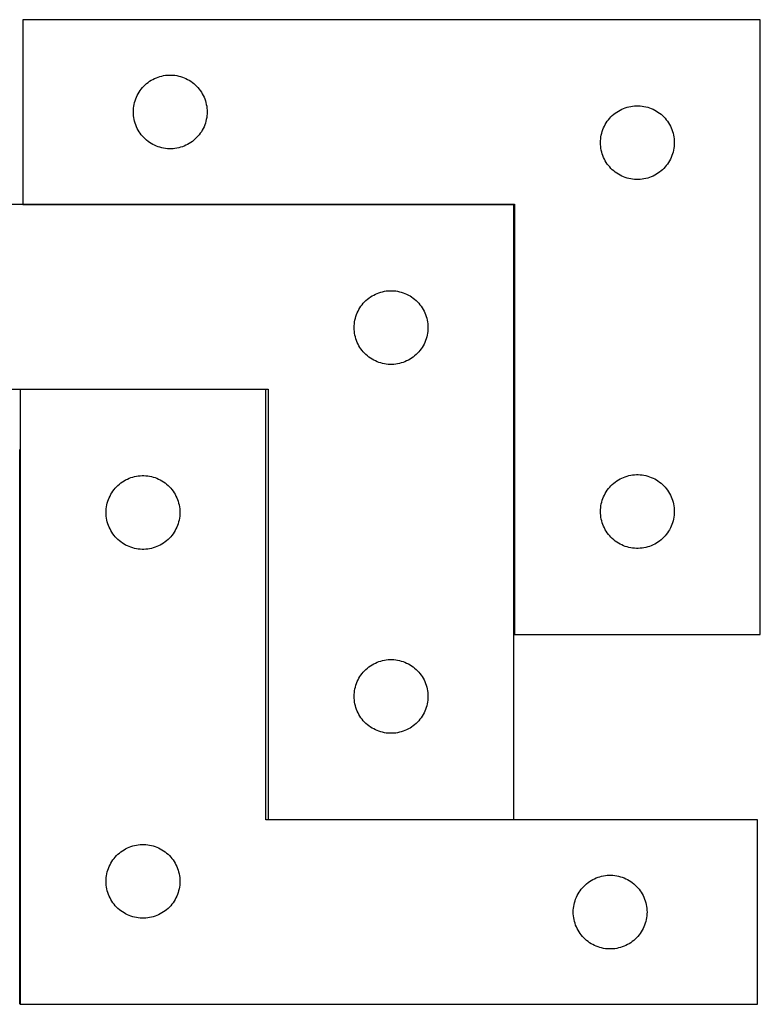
# Model space of a CAD drawing. Header units: millimetres. Extents: x 7 to 1493, y 7 to 482.
# Tile 4 of 4: x 1192 to 1493, y 81 to 481. Entities that reach past the tile are written whole.
import ezdxf

# ---------------------------------------------------------------- set-up
doc = ezdxf.new("R2010")
doc.units = ezdxf.units.MM
doc.layers.add('COMMON', color=5, linetype='CONTINUOUS', true_color=0x0000ff)
doc.layers.add('CUT', color=7, linetype='CONTINUOUS', true_color=0x000000)

msp = doc.modelspace()

# ---------------------------------------------------------------- linework, layer by layer
at = {"layer": 'COMMON'}
for p, q in [((1193.457132, 406.324189), (1393.257131, 406.324189)), ((1393.357131, 406.224189), (1393.357131, 231.42419)), ((1192.377746, 331.124188), (1292.377746, 331.124188)), ((1192.277746, 81.024188), (1192.277746, 306.580874)), ((1293.257131, 156.124188), (1393.257131, 156.124188))]:
    msp.add_line(p, q, dxfattribs=at)
at = {"layer": 'CUT'}
for p, q in [((1493.457132, 481.42419), (1193.457132, 481.42419)), ((1193.457132, 481.42419), (1193.457132, 406.42419)), ((1493.457132, 231.42419), (1493.457132, 481.42419)), ((1245.083476, 456.369345), (1245.73524, 456.783909)), ((1245.73524, 456.783909), (1246.407481, 457.164372)), ((1246.407481, 457.164372), (1247.098416, 457.509724)), ((1247.098416, 457.509724), (1247.806214, 457.819049)), ((1247.806214, 457.819049), (1248.528996, 458.091528)), ((1248.528996, 458.091528), (1249.264848, 458.326438)), ((1249.264848, 458.326438), (1250.011816, 458.523155)), ((1250.011816, 458.523155), (1250.767921, 458.681159)), ((1250.767921, 458.681159), (1251.531157, 458.80003)), ((1251.531157, 458.80003), (1252.2995, 458.879453)), ((1252.2995, 458.879453), (1253.070913, 458.919217)), ((1253.070913, 458.919217), (1253.843351, 458.919217)), ((1253.843351, 458.919217), (1254.614764, 458.879453)), ((1254.614764, 458.879453), (1255.383107, 458.80003)), ((1255.383107, 458.80003), (1256.146343, 458.681159)), ((1256.146343, 458.681159), (1256.902448, 458.523155)), ((1256.902448, 458.523155), (1257.649417, 458.326438)), ((1257.649417, 458.326438), (1258.385268, 458.091528)), ((1258.385268, 458.091528), (1259.10805, 457.819049)), ((1259.10805, 457.819049), (1259.815848, 457.509724)), ((1259.815848, 457.509724), (1260.506783, 457.164372)), ((1260.506783, 457.164372), (1261.179024, 456.783909)), ((1261.179024, 456.783909), (1261.830788, 456.369345)), ((1240.800499, 451.974633), (1241.231707, 452.615506)), ((1241.231707, 452.615506), (1241.695335, 453.233332)), ((1241.695335, 453.233332), (1242.190153, 453.826472)), ((1242.190153, 453.826472), (1242.714849, 454.393352)), ((1242.714849, 454.393352), (1243.268032, 454.93247)), ((1243.268032, 454.93247), (1243.848234, 455.442396)), ((1243.848234, 455.442396), (1244.453918, 455.921778)), ((1244.453918, 455.921778), (1245.083476, 456.369345)), ((1261.830788, 456.369345), (1262.460346, 455.921778)), ((1262.460346, 455.921778), (1263.06603, 455.442396)), ((1263.06603, 455.442396), (1263.646232, 454.93247)), ((1263.646232, 454.93247), (1264.199415, 454.393352)), ((1264.199415, 454.393352), (1264.724111, 453.826472)), ((1264.724111, 453.826472), (1265.218929, 453.233332)), ((1265.218929, 453.233332), (1265.682557, 452.615506)), ((1265.682557, 452.615506), (1266.113765, 451.974633)), ((1238.951716, 447.744257), (1239.167601, 448.485912)), ((1239.167601, 448.485912), (1239.42138, 449.215471)), ((1239.42138, 449.215471), (1239.712378, 449.930998)), ((1239.712378, 449.930998), (1240.039826, 450.630597)), ((1240.039826, 450.630597), (1240.402853, 451.312411)), ((1240.402853, 451.312411), (1240.800499, 451.974633)), ((1266.113765, 451.974633), (1266.511411, 451.312411)), ((1266.511411, 451.312411), (1266.874438, 450.630597)), ((1266.874438, 450.630597), (1267.201886, 449.930998)), ((1267.201886, 449.930998), (1267.492884, 449.215471)), ((1267.492884, 449.215471), (1267.746663, 448.485912)), ((1267.746663, 448.485912), (1267.962548, 447.744257)), ((1238.457132, 443.92419), (1238.477021, 444.696371)), ((1238.477021, 444.696371), (1238.536634, 445.466505)), ((1238.536634, 445.466505), (1238.635814, 446.232548)), ((1238.635814, 446.232548), (1238.774297, 446.992471)), ((1238.774297, 446.992471), (1238.951716, 447.744257)), ((1267.962548, 447.744257), (1268.139967, 446.992471)), ((1268.139967, 446.992471), (1268.27845, 446.232548)), ((1268.27845, 446.232548), (1268.37763, 445.466505)), ((1268.37763, 445.466505), (1268.437243, 444.696371)), ((1268.437243, 444.696371), (1268.457132, 443.92419)), ((1435.73524, 444.283909), (1436.407481, 444.664372)), ((1436.407481, 444.664372), (1437.098416, 445.009724)), ((1437.098416, 445.009724), (1437.806214, 445.319049)), ((1437.806214, 445.319049), (1438.528996, 445.591528)), ((1438.528996, 445.591528), (1439.264848, 445.826438)), ((1439.264848, 445.826438), (1440.011816, 446.023155)), ((1440.011816, 446.023155), (1440.767921, 446.181159)), ((1440.767921, 446.181159), (1441.531157, 446.30003)), ((1441.531157, 446.30003), (1442.2995, 446.379453)), ((1442.2995, 446.379453), (1443.070913, 446.419217)), ((1443.070913, 446.419217), (1443.843351, 446.419217)), ((1443.843351, 446.419217), (1444.614764, 446.379453)), ((1444.614764, 446.379453), (1445.383107, 446.30003)), ((1445.383107, 446.30003), (1446.146343, 446.181159)), ((1446.146343, 446.181159), (1446.902448, 446.023155)), ((1446.902448, 446.023155), (1447.649417, 445.826438)), ((1447.649417, 445.826438), (1448.385268, 445.591528)), ((1448.385268, 445.591528), (1449.10805, 445.319049)), ((1449.10805, 445.319049), (1449.815848, 445.009724)), ((1449.815848, 445.009724), (1450.506783, 444.664372)), ((1450.506783, 444.664372), (1451.179024, 444.283909)), ((1238.477021, 443.152008), (1238.457132, 443.92419)), ((1238.536634, 442.381875), (1238.477021, 443.152008)), ((1238.635814, 441.615831), (1238.536634, 442.381875)), ((1238.774297, 440.855909), (1238.635814, 441.615831)), ((1238.951716, 440.104123), (1238.774297, 440.855909)), ((1268.139967, 440.855909), (1267.962548, 440.104123)), ((1268.27845, 441.615831), (1268.139967, 440.855909)), ((1268.37763, 442.381875), (1268.27845, 441.615831)), ((1268.437243, 443.152008), (1268.37763, 442.381875)), ((1268.457132, 443.92419), (1268.437243, 443.152008)), ((1431.231707, 440.115506), (1431.695335, 440.733332)), ((1431.695335, 440.733332), (1432.190153, 441.326472)), ((1432.190153, 441.326472), (1432.714849, 441.893352)), ((1432.714849, 441.893352), (1433.268032, 442.43247)), ((1433.268032, 442.43247), (1433.848234, 442.942396)), ((1433.848234, 442.942396), (1434.453918, 443.421778)), ((1434.453918, 443.421778), (1435.083476, 443.869345)), ((1435.083476, 443.869345), (1435.73524, 444.283909)), ((1451.179024, 444.283909), (1451.830788, 443.869345)), ((1451.830788, 443.869345), (1452.460346, 443.421778)), ((1452.460346, 443.421778), (1453.06603, 442.942396)), ((1453.06603, 442.942396), (1453.646232, 442.43247)), ((1453.646232, 442.43247), (1454.199415, 441.893352)), ((1454.199415, 441.893352), (1454.724111, 441.326472)), ((1454.724111, 441.326472), (1455.218929, 440.733332)), ((1455.218929, 440.733332), (1455.682557, 440.115506)), ((1239.167601, 439.362467), (1238.951716, 440.104123)), ((1239.42138, 438.632908), (1239.167601, 439.362467)), ((1239.712378, 437.917381), (1239.42138, 438.632908)), ((1240.039826, 437.217783), (1239.712378, 437.917381)), ((1240.402853, 436.535969), (1240.039826, 437.217783)), ((1240.800499, 435.873747), (1240.402853, 436.535969)), ((1266.511411, 436.535969), (1266.113765, 435.873747)), ((1266.874438, 437.217783), (1266.511411, 436.535969)), ((1267.201886, 437.917381), (1266.874438, 437.217783)), ((1267.492884, 438.632908), (1267.201886, 437.917381)), ((1267.746663, 439.362467), (1267.492884, 438.632908)), ((1267.962548, 440.104123), (1267.746663, 439.362467)), ((1429.167601, 435.985912), (1429.42138, 436.715471)), ((1429.42138, 436.715471), (1429.712378, 437.430998)), ((1429.712378, 437.430998), (1430.039826, 438.130597)), ((1430.039826, 438.130597), (1430.402853, 438.812411)), ((1430.402853, 438.812411), (1430.800499, 439.474633)), ((1430.800499, 439.474633), (1431.231707, 440.115506)), ((1455.682557, 440.115506), (1456.113765, 439.474633)), ((1456.113765, 439.474633), (1456.511411, 438.812411)), ((1456.511411, 438.812411), (1456.874438, 438.130597)), ((1456.874438, 438.130597), (1457.201886, 437.430998)), ((1457.201886, 437.430998), (1457.492884, 436.715471)), ((1457.492884, 436.715471), (1457.746663, 435.985912)), ((1241.231707, 435.232873), (1240.800499, 435.873747)), ((1241.695335, 434.615048), (1241.231707, 435.232873)), ((1242.190153, 434.021908), (1241.695335, 434.615048)), ((1242.714849, 433.455027), (1242.190153, 434.021908)), ((1243.268032, 432.915909), (1242.714849, 433.455027)), ((1243.848234, 432.405983), (1243.268032, 432.915909)), ((1263.646232, 432.915909), (1263.06603, 432.405983)), ((1264.199415, 433.455027), (1263.646232, 432.915909)), ((1264.724111, 434.021908), (1264.199415, 433.455027)), ((1265.218929, 434.615048), (1264.724111, 434.021908)), ((1265.682557, 435.232873), (1265.218929, 434.615048)), ((1266.113765, 435.873747), (1265.682557, 435.232873)), ((1428.477021, 432.196371), (1428.536634, 432.966505)), ((1428.536634, 432.966505), (1428.635814, 433.732548)), ((1428.635814, 433.732548), (1428.774297, 434.492471)), ((1428.774297, 434.492471), (1428.951716, 435.244257)), ((1428.951716, 435.244257), (1429.167601, 435.985912)), ((1457.746663, 435.985912), (1457.962548, 435.244257)), ((1457.962548, 435.244257), (1458.139967, 434.492471)), ((1458.139967, 434.492471), (1458.27845, 433.732548)), ((1458.27845, 433.732548), (1458.37763, 432.966505)), ((1458.37763, 432.966505), (1458.437243, 432.196371)), ((1244.453918, 431.926601), (1243.848234, 432.405983)), ((1245.083476, 431.479035), (1244.453918, 431.926601)), ((1245.73524, 431.06447), (1245.083476, 431.479035)), ((1246.407481, 430.684008), (1245.73524, 431.06447)), ((1247.098416, 430.338656), (1246.407481, 430.684008)), ((1247.806214, 430.02933), (1247.098416, 430.338656)), ((1248.528996, 429.756851), (1247.806214, 430.02933)), ((1249.264848, 429.521942), (1248.528996, 429.756851)), ((1250.011816, 429.325224), (1249.264848, 429.521942)), ((1250.767921, 429.16722), (1250.011816, 429.325224)), ((1251.531157, 429.04835), (1250.767921, 429.16722)), ((1252.2995, 428.968927), (1251.531157, 429.04835)), ((1253.070913, 428.929163), (1252.2995, 428.968927)), ((1253.843351, 428.929163), (1253.070913, 428.929163)), ((1254.614764, 428.968927), (1253.843351, 428.929163)), ((1255.383107, 429.04835), (1254.614764, 428.968927)), ((1256.146343, 429.16722), (1255.383107, 429.04835)), ((1256.902448, 429.325224), (1256.146343, 429.16722)), ((1257.649417, 429.521942), (1256.902448, 429.325224)), ((1258.385268, 429.756851), (1257.649417, 429.521942)), ((1259.10805, 430.02933), (1258.385268, 429.756851)), ((1259.815848, 430.338656), (1259.10805, 430.02933)), ((1260.506783, 430.684008), (1259.815848, 430.338656)), ((1261.179024, 431.06447), (1260.506783, 430.684008)), ((1261.830788, 431.479035), (1261.179024, 431.06447)), ((1262.460346, 431.926601), (1261.830788, 431.479035)), ((1263.06603, 432.405983), (1262.460346, 431.926601)), ((1428.457132, 431.42419), (1428.477021, 432.196371)), ((1428.477021, 430.652008), (1428.457132, 431.42419)), ((1428.536634, 429.881875), (1428.477021, 430.652008)), ((1428.635814, 429.115831), (1428.536634, 429.881875)), ((1428.774297, 428.355909), (1428.635814, 429.115831)), ((1458.27845, 429.115831), (1458.139967, 428.355909)), ((1458.37763, 429.881875), (1458.27845, 429.115831)), ((1458.437243, 430.652008), (1458.37763, 429.881875)), ((1458.437243, 432.196371), (1458.457132, 431.42419)), ((1458.457132, 431.42419), (1458.437243, 430.652008)), ((1428.951716, 427.604123), (1428.774297, 428.355909)), ((1429.167601, 426.862467), (1428.951716, 427.604123)), ((1429.42138, 426.132908), (1429.167601, 426.862467)), ((1429.712378, 425.417381), (1429.42138, 426.132908)), ((1430.039826, 424.717783), (1429.712378, 425.417381)), ((1430.402853, 424.035969), (1430.039826, 424.717783)), ((1456.874438, 424.717783), (1456.511411, 424.035969)), ((1457.201886, 425.417381), (1456.874438, 424.717783)), ((1457.492884, 426.132908), (1457.201886, 425.417381)), ((1457.746663, 426.862467), (1457.492884, 426.132908)), ((1457.962548, 427.604123), (1457.746663, 426.862467)), ((1458.139967, 428.355909), (1457.962548, 427.604123)), ((1430.800499, 423.373747), (1430.402853, 424.035969)), ((1431.231707, 422.732873), (1430.800499, 423.373747)), ((1431.695335, 422.115048), (1431.231707, 422.732873)), ((1432.190153, 421.521908), (1431.695335, 422.115048)), ((1432.714849, 420.955027), (1432.190153, 421.521908)), ((1433.268032, 420.415909), (1432.714849, 420.955027)), ((1454.199415, 420.955027), (1453.646232, 420.415909)), ((1454.724111, 421.521908), (1454.199415, 420.955027)), ((1455.218929, 422.115048), (1454.724111, 421.521908)), ((1455.682557, 422.732873), (1455.218929, 422.115048)), ((1456.113765, 423.373747), (1455.682557, 422.732873)), ((1456.511411, 424.035969), (1456.113765, 423.373747)), ((1433.848234, 419.905983), (1433.268032, 420.415909)), ((1434.453918, 419.426601), (1433.848234, 419.905983)), ((1435.083476, 418.979035), (1434.453918, 419.426601)), ((1435.73524, 418.56447), (1435.083476, 418.979035)), ((1436.407481, 418.184008), (1435.73524, 418.56447)), ((1437.098416, 417.838656), (1436.407481, 418.184008)), ((1437.806214, 417.52933), (1437.098416, 417.838656)), ((1438.528996, 417.256851), (1437.806214, 417.52933)), ((1439.264848, 417.021942), (1438.528996, 417.256851)), ((1440.011816, 416.825224), (1439.264848, 417.021942)), ((1440.767921, 416.66722), (1440.011816, 416.825224)), ((1441.531157, 416.54835), (1440.767921, 416.66722)), ((1442.2995, 416.468927), (1441.531157, 416.54835)), ((1443.070913, 416.429163), (1442.2995, 416.468927)), ((1443.843351, 416.429163), (1443.070913, 416.429163)), ((1444.614764, 416.468927), (1443.843351, 416.429163)), ((1445.383107, 416.54835), (1444.614764, 416.468927)), ((1446.146343, 416.66722), (1445.383107, 416.54835)), ((1446.902448, 416.825224), (1446.146343, 416.66722)), ((1447.649417, 417.021942), (1446.902448, 416.825224)), ((1448.385268, 417.256851), (1447.649417, 417.021942)), ((1449.10805, 417.52933), (1448.385268, 417.256851)), ((1449.815848, 417.838656), (1449.10805, 417.52933)), ((1450.506783, 418.184008), (1449.815848, 417.838656)), ((1451.179024, 418.56447), (1450.506783, 418.184008)), ((1451.830788, 418.979035), (1451.179024, 418.56447)), ((1452.460346, 419.426601), (1451.830788, 418.979035)), ((1453.06603, 419.905983), (1452.460346, 419.426601)), ((1453.646232, 420.415909), (1453.06603, 419.905983)), ((1393.257131, 406.224189), (1093.257131, 406.224189)), ((1193.457132, 406.42419), (1393.457132, 406.42419)), ((1393.257131, 156.224189), (1393.257131, 406.224189)), ((1393.457132, 406.42419), (1393.457132, 231.42419)), ((1334.253917, 368.221777), (1334.883475, 368.669344)), ((1334.883475, 368.669344), (1335.535239, 369.083908)), ((1335.535239, 369.083908), (1336.20748, 369.464371)), ((1336.20748, 369.464371), (1336.898415, 369.809723)), ((1336.898415, 369.809723), (1337.606213, 370.119048)), ((1337.606213, 370.119048), (1338.328995, 370.391527)), ((1338.328995, 370.391527), (1339.064847, 370.626437)), ((1339.064847, 370.626437), (1339.811815, 370.823154)), ((1339.811815, 370.823154), (1340.56792, 370.981158)), ((1340.56792, 370.981158), (1341.331156, 371.100029)), ((1341.331156, 371.100029), (1342.099499, 371.179452)), ((1342.099499, 371.179452), (1342.870912, 371.219216)), ((1342.870912, 371.219216), (1343.64335, 371.219216)), ((1343.64335, 371.219216), (1344.414763, 371.179452)), ((1344.414763, 371.179452), (1345.183106, 371.100029)), ((1345.183106, 371.100029), (1345.946342, 370.981158)), ((1345.946342, 370.981158), (1346.702447, 370.823154)), ((1346.702447, 370.823154), (1347.449416, 370.626437)), ((1347.449416, 370.626437), (1348.185267, 370.391527)), ((1348.185267, 370.391527), (1348.908049, 370.119048)), ((1348.908049, 370.119048), (1349.615847, 369.809723)), ((1349.615847, 369.809723), (1350.306782, 369.464371)), ((1350.306782, 369.464371), (1350.979023, 369.083908)), ((1350.979023, 369.083908), (1351.630787, 368.669344)), ((1351.630787, 368.669344), (1352.260345, 368.221777)), ((1330.600498, 364.274632), (1331.031706, 364.915505)), ((1331.031706, 364.915505), (1331.495334, 365.533331)), ((1331.495334, 365.533331), (1331.990152, 366.126471)), ((1331.990152, 366.126471), (1332.514848, 366.693351)), ((1332.514848, 366.693351), (1333.068031, 367.232469)), ((1333.068031, 367.232469), (1333.648233, 367.742395)), ((1333.648233, 367.742395), (1334.253917, 368.221777)), ((1352.260345, 368.221777), (1352.866029, 367.742395)), ((1352.866029, 367.742395), (1353.446231, 367.232469)), ((1353.446231, 367.232469), (1353.999414, 366.693351)), ((1353.999414, 366.693351), (1354.52411, 366.126471)), ((1354.52411, 366.126471), (1355.018928, 365.533331)), ((1355.018928, 365.533331), (1355.482556, 364.915505)), ((1355.482556, 364.915505), (1355.913764, 364.274632)), ((1328.751715, 360.044256), (1328.9676, 360.785911)), ((1328.9676, 360.785911), (1329.221379, 361.51547)), ((1329.221379, 361.51547), (1329.512377, 362.230997)), ((1329.512377, 362.230997), (1329.839825, 362.930596)), ((1329.839825, 362.930596), (1330.202852, 363.61241)), ((1330.202852, 363.61241), (1330.600498, 364.274632)), ((1355.913764, 364.274632), (1356.31141, 363.61241)), ((1356.31141, 363.61241), (1356.674437, 362.930596)), ((1356.674437, 362.930596), (1357.001885, 362.230997)), ((1357.001885, 362.230997), (1357.292883, 361.51547)), ((1357.292883, 361.51547), (1357.546662, 360.785911)), ((1357.546662, 360.785911), (1357.762547, 360.044256)), ((1328.257131, 356.224189), (1328.27702, 356.99637)), ((1328.27702, 356.99637), (1328.336633, 357.766504)), ((1328.336633, 357.766504), (1328.435813, 358.532547)), ((1328.435813, 358.532547), (1328.574296, 359.29247)), ((1328.574296, 359.29247), (1328.751715, 360.044256)), ((1357.762547, 360.044256), (1357.939966, 359.29247)), ((1357.939966, 359.29247), (1358.078449, 358.532547)), ((1358.078449, 358.532547), (1358.177629, 357.766504)), ((1358.177629, 357.766504), (1358.237242, 356.99637)), ((1358.237242, 356.99637), (1358.257131, 356.224189)), ((1328.27702, 355.452007), (1328.257131, 356.224189)), ((1328.336633, 354.681874), (1328.27702, 355.452007)), ((1328.435813, 353.91583), (1328.336633, 354.681874)), ((1328.574296, 353.155908), (1328.435813, 353.91583)), ((1328.751715, 352.404122), (1328.574296, 353.155908)), ((1328.9676, 351.662466), (1328.751715, 352.404122)), ((1357.762547, 352.404122), (1357.546662, 351.662466)), ((1357.939966, 353.155908), (1357.762547, 352.404122)), ((1358.078449, 353.91583), (1357.939966, 353.155908)), ((1358.177629, 354.681874), (1358.078449, 353.91583)), ((1358.237242, 355.452007), (1358.177629, 354.681874)), ((1358.257131, 356.224189), (1358.237242, 355.452007)), ((1329.221379, 350.932907), (1328.9676, 351.662466)), ((1329.512377, 350.21738), (1329.221379, 350.932907)), ((1329.839825, 349.517782), (1329.512377, 350.21738)), ((1330.202852, 348.835968), (1329.839825, 349.517782)), ((1330.600498, 348.173746), (1330.202852, 348.835968)), ((1356.31141, 348.835968), (1355.913764, 348.173746)), ((1356.674437, 349.517782), (1356.31141, 348.835968)), ((1357.001885, 350.21738), (1356.674437, 349.517782)), ((1357.292883, 350.932907), (1357.001885, 350.21738)), ((1357.546662, 351.662466), (1357.292883, 350.932907)), ((1331.031706, 347.532872), (1330.600498, 348.173746)), ((1331.495334, 346.915047), (1331.031706, 347.532872)), ((1331.990152, 346.321907), (1331.495334, 346.915047)), ((1332.514848, 345.755026), (1331.990152, 346.321907)), ((1333.068031, 345.215908), (1332.514848, 345.755026)), ((1333.648233, 344.705982), (1333.068031, 345.215908)), ((1334.253917, 344.2266), (1333.648233, 344.705982)), ((1352.866029, 344.705982), (1352.260345, 344.2266)), ((1353.446231, 345.215908), (1352.866029, 344.705982)), ((1353.999414, 345.755026), (1353.446231, 345.215908)), ((1354.52411, 346.321907), (1353.999414, 345.755026)), ((1355.018928, 346.915047), (1354.52411, 346.321907)), ((1355.482556, 347.532872), (1355.018928, 346.915047)), ((1355.913764, 348.173746), (1355.482556, 347.532872)), ((1334.883475, 343.779034), (1334.253917, 344.2266)), ((1335.535239, 343.364469), (1334.883475, 343.779034)), ((1336.20748, 342.984007), (1335.535239, 343.364469)), ((1336.898415, 342.638655), (1336.20748, 342.984007)), ((1337.606213, 342.329329), (1336.898415, 342.638655)), ((1338.328995, 342.05685), (1337.606213, 342.329329)), ((1339.064847, 341.821941), (1338.328995, 342.05685)), ((1339.811815, 341.625223), (1339.064847, 341.821941)), ((1340.56792, 341.467219), (1339.811815, 341.625223)), ((1341.331156, 341.348349), (1340.56792, 341.467219)), ((1342.099499, 341.268926), (1341.331156, 341.348349)), ((1342.870912, 341.229162), (1342.099499, 341.268926)), ((1343.64335, 341.229162), (1342.870912, 341.229162)), ((1344.414763, 341.268926), (1343.64335, 341.229162)), ((1345.183106, 341.348349), (1344.414763, 341.268926)), ((1345.946342, 341.467219), (1345.183106, 341.348349)), ((1346.702447, 341.625223), (1345.946342, 341.467219)), ((1347.449416, 341.821941), (1346.702447, 341.625223)), ((1348.185267, 342.05685), (1347.449416, 341.821941)), ((1348.908049, 342.329329), (1348.185267, 342.05685)), ((1349.615847, 342.638655), (1348.908049, 342.329329)), ((1350.306782, 342.984007), (1349.615847, 342.638655)), ((1350.979023, 343.364469), (1350.306782, 342.984007)), ((1351.630787, 343.779034), (1350.979023, 343.364469)), ((1352.260345, 344.2266), (1351.630787, 343.779034)), ((1093.257131, 331.224189), (1293.257131, 331.224189)), ((1292.377746, 331.024188), (1192.377746, 331.024188)), ((1192.377746, 331.024188), (1192.377746, 81.024188)), ((1292.377746, 156.024188), (1292.377746, 331.024188)), ((1293.257131, 331.224189), (1293.257131, 156.224189)), ((1440.767921, 296.181159), (1441.531157, 296.30003)), ((1441.531157, 296.30003), (1442.2995, 296.379453)), ((1442.2995, 296.379453), (1443.070913, 296.419217)), ((1443.070913, 296.419217), (1443.843351, 296.419217)), ((1443.843351, 296.419217), (1444.614764, 296.379453)), ((1444.614764, 296.379453), (1445.383107, 296.30003)), ((1445.383107, 296.30003), (1446.146343, 296.181159)), ((1232.188646, 292.032468), (1232.768848, 292.542394)), ((1232.768848, 292.542394), (1233.374531, 293.021776)), ((1233.374531, 293.021776), (1234.00409, 293.469343)), ((1234.00409, 293.469343), (1234.655854, 293.883907)), ((1234.655854, 293.883907), (1235.328095, 294.26437)), ((1235.328095, 294.26437), (1236.01903, 294.609722)), ((1236.01903, 294.609722), (1236.726827, 294.919047)), ((1236.726827, 294.919047), (1237.44961, 295.191526)), ((1237.44961, 295.191526), (1238.185461, 295.426436)), ((1238.185461, 295.426436), (1238.93243, 295.623153)), ((1238.93243, 295.623153), (1239.688534, 295.781157)), ((1239.688534, 295.781157), (1240.45177, 295.900028)), ((1240.45177, 295.900028), (1241.220114, 295.979451)), ((1241.220114, 295.979451), (1241.991527, 296.019215)), ((1241.991527, 296.019215), (1242.763964, 296.019215)), ((1242.763964, 296.019215), (1243.535378, 295.979451)), ((1243.535378, 295.979451), (1244.303721, 295.900028)), ((1244.303721, 295.900028), (1245.066957, 295.781157)), ((1245.066957, 295.781157), (1245.823062, 295.623153)), ((1245.823062, 295.623153), (1246.57003, 295.426436)), ((1246.57003, 295.426436), (1247.305881, 295.191526)), ((1247.305881, 295.191526), (1248.028664, 294.919047)), ((1248.028664, 294.919047), (1248.736462, 294.609722)), ((1248.736462, 294.609722), (1249.427397, 294.26437)), ((1249.427397, 294.26437), (1250.099638, 293.883907)), ((1250.099638, 293.883907), (1250.751402, 293.469343)), ((1250.751402, 293.469343), (1251.38096, 293.021776)), ((1251.38096, 293.021776), (1251.986643, 292.542394)), ((1251.986643, 292.542394), (1252.566846, 292.032468)), ((1432.714849, 291.893352), (1433.268032, 292.43247)), ((1433.268032, 292.43247), (1433.848234, 292.942396)), ((1433.848234, 292.942396), (1434.453918, 293.421778)), ((1434.453918, 293.421778), (1435.083476, 293.869345)), ((1435.083476, 293.869345), (1435.73524, 294.283909)), ((1435.73524, 294.283909), (1436.407481, 294.664372)), ((1436.407481, 294.664372), (1437.098416, 295.009724)), ((1437.098416, 295.009724), (1437.806214, 295.319049)), ((1437.806214, 295.319049), (1438.528996, 295.591528)), ((1438.528996, 295.591528), (1439.264848, 295.826438)), ((1439.264848, 295.826438), (1440.011816, 296.023155)), ((1440.011816, 296.023155), (1440.767921, 296.181159)), ((1446.146343, 296.181159), (1446.902448, 296.023155)), ((1446.902448, 296.023155), (1447.649417, 295.826438)), ((1447.649417, 295.826438), (1448.385268, 295.591528)), ((1448.385268, 295.591528), (1449.10805, 295.319049)), ((1449.10805, 295.319049), (1449.815848, 295.009724)), ((1449.815848, 295.009724), (1450.506783, 294.664372)), ((1450.506783, 294.664372), (1451.179024, 294.283909)), ((1451.179024, 294.283909), (1451.830788, 293.869345)), ((1451.830788, 293.869345), (1452.460346, 293.421778)), ((1452.460346, 293.421778), (1453.06603, 292.942396)), ((1453.06603, 292.942396), (1453.646232, 292.43247)), ((1453.646232, 292.43247), (1454.199415, 291.893352)), ((1228.960439, 287.730595), (1229.323467, 288.412409)), ((1229.323467, 288.412409), (1229.721112, 289.074631)), ((1229.721112, 289.074631), (1230.152321, 289.715504)), ((1230.152321, 289.715504), (1230.615949, 290.33333)), ((1230.615949, 290.33333), (1231.110767, 290.92647)), ((1231.110767, 290.92647), (1231.635463, 291.49335)), ((1231.635463, 291.49335), (1232.188646, 292.032468)), ((1252.566846, 292.032468), (1253.120029, 291.49335)), ((1253.120029, 291.49335), (1253.644725, 290.92647)), ((1253.644725, 290.92647), (1254.139543, 290.33333)), ((1254.139543, 290.33333), (1254.603171, 289.715504)), ((1254.603171, 289.715504), (1255.034379, 289.074631)), ((1255.034379, 289.074631), (1255.432024, 288.412409)), ((1255.432024, 288.412409), (1255.795052, 287.730595)), ((1430.039826, 288.130597), (1430.402853, 288.812411)), ((1430.402853, 288.812411), (1430.800499, 289.474633)), ((1430.800499, 289.474633), (1431.231707, 290.115506)), ((1431.231707, 290.115506), (1431.695335, 290.733332)), ((1431.695335, 290.733332), (1432.190153, 291.326472)), ((1432.190153, 291.326472), (1432.714849, 291.893352)), ((1454.199415, 291.893352), (1454.724111, 291.326472)), ((1454.724111, 291.326472), (1455.218929, 290.733332)), ((1455.218929, 290.733332), (1455.682557, 290.115506)), ((1455.682557, 290.115506), (1456.113765, 289.474633)), ((1456.113765, 289.474633), (1456.511411, 288.812411)), ((1456.511411, 288.812411), (1456.874438, 288.130597)), ((1227.69491, 284.092469), (1227.87233, 284.844255)), ((1227.87233, 284.844255), (1228.088215, 285.58591)), ((1228.088215, 285.58591), (1228.341993, 286.315469)), ((1228.341993, 286.315469), (1228.632992, 287.030996)), ((1228.632992, 287.030996), (1228.960439, 287.730595)), ((1255.795052, 287.730595), (1256.122499, 287.030996)), ((1256.122499, 287.030996), (1256.413498, 286.315469)), ((1256.413498, 286.315469), (1256.667276, 285.58591)), ((1256.667276, 285.58591), (1256.883162, 284.844255)), ((1256.883162, 284.844255), (1257.060581, 284.092469)), ((1428.635814, 283.732548), (1428.774297, 284.492471)), ((1428.774297, 284.492471), (1428.951716, 285.244257)), ((1428.951716, 285.244257), (1429.167601, 285.985912)), ((1429.167601, 285.985912), (1429.42138, 286.715471)), ((1429.42138, 286.715471), (1429.712378, 287.430998)), ((1429.712378, 287.430998), (1430.039826, 288.130597)), ((1456.874438, 288.130597), (1457.201886, 287.430998)), ((1457.201886, 287.430998), (1457.492884, 286.715471)), ((1457.492884, 286.715471), (1457.746663, 285.985912)), ((1457.746663, 285.985912), (1457.962548, 285.244257)), ((1457.962548, 285.244257), (1458.139967, 284.492471)), ((1458.139967, 284.492471), (1458.27845, 283.732548)), ((1227.377746, 281.024188), (1227.397634, 281.796369)), ((1227.397634, 280.252006), (1227.377746, 281.024188)), ((1227.397634, 281.796369), (1227.457248, 282.566503)), ((1227.457248, 282.566503), (1227.556427, 283.332546)), ((1227.556427, 283.332546), (1227.69491, 284.092469)), ((1257.060581, 284.092469), (1257.199064, 283.332546)), ((1257.199064, 283.332546), (1257.298244, 282.566503)), ((1257.298244, 282.566503), (1257.357857, 281.796369)), ((1257.357857, 281.796369), (1257.377746, 281.024188)), ((1257.377746, 281.024188), (1257.357857, 280.252006)), ((1428.457132, 281.42419), (1428.477021, 282.196371)), ((1428.477021, 280.652008), (1428.457132, 281.42419)), ((1428.477021, 282.196371), (1428.536634, 282.966505)), ((1428.536634, 279.881875), (1428.477021, 280.652008)), ((1428.536634, 282.966505), (1428.635814, 283.732548)), ((1458.27845, 283.732548), (1458.37763, 282.966505)), ((1458.37763, 282.966505), (1458.437243, 282.196371)), ((1458.437243, 280.652008), (1458.37763, 279.881875)), ((1458.437243, 282.196371), (1458.457132, 281.42419)), ((1458.457132, 281.42419), (1458.437243, 280.652008)), ((1227.457248, 279.481873), (1227.397634, 280.252006)), ((1227.556427, 278.715829), (1227.457248, 279.481873)), ((1227.69491, 277.955907), (1227.556427, 278.715829)), ((1227.87233, 277.204121), (1227.69491, 277.955907)), ((1228.088215, 276.462465), (1227.87233, 277.204121)), ((1228.341993, 275.732906), (1228.088215, 276.462465)), ((1256.667276, 276.462465), (1256.413498, 275.732906)), ((1256.883162, 277.204121), (1256.667276, 276.462465)), ((1257.060581, 277.955907), (1256.883162, 277.204121)), ((1257.199064, 278.715829), (1257.060581, 277.955907)), ((1257.298244, 279.481873), (1257.199064, 278.715829)), ((1257.357857, 280.252006), (1257.298244, 279.481873)), ((1428.635814, 279.115831), (1428.536634, 279.881875)), ((1428.774297, 278.355909), (1428.635814, 279.115831)), ((1428.951716, 277.604123), (1428.774297, 278.355909)), ((1429.167601, 276.862467), (1428.951716, 277.604123)), ((1429.42138, 276.132908), (1429.167601, 276.862467)), ((1457.746663, 276.862467), (1457.492884, 276.132908)), ((1457.962548, 277.604123), (1457.746663, 276.862467)), ((1458.139967, 278.355909), (1457.962548, 277.604123)), ((1458.27845, 279.115831), (1458.139967, 278.355909)), ((1458.37763, 279.881875), (1458.27845, 279.115831)), ((1228.632992, 275.017379), (1228.341993, 275.732906)), ((1228.960439, 274.317781), (1228.632992, 275.017379)), ((1229.323467, 273.635967), (1228.960439, 274.317781)), ((1229.721112, 272.973745), (1229.323467, 273.635967)), ((1230.152321, 272.332871), (1229.721112, 272.973745)), ((1230.615949, 271.715046), (1230.152321, 272.332871)), ((1254.603171, 272.332871), (1254.139543, 271.715046)), ((1255.034379, 272.973745), (1254.603171, 272.332871)), ((1255.432024, 273.635967), (1255.034379, 272.973745)), ((1255.795052, 274.317781), (1255.432024, 273.635967)), ((1256.122499, 275.017379), (1255.795052, 274.317781)), ((1256.413498, 275.732906), (1256.122499, 275.017379)), ((1429.712378, 275.417381), (1429.42138, 276.132908)), ((1430.039826, 274.717783), (1429.712378, 275.417381)), ((1430.402853, 274.035969), (1430.039826, 274.717783)), ((1430.800499, 273.373747), (1430.402853, 274.035969)), ((1431.231707, 272.732873), (1430.800499, 273.373747)), ((1431.695335, 272.115048), (1431.231707, 272.732873)), ((1455.682557, 272.732873), (1455.218929, 272.115048)), ((1456.113765, 273.373747), (1455.682557, 272.732873)), ((1456.511411, 274.035969), (1456.113765, 273.373747)), ((1456.874438, 274.717783), (1456.511411, 274.035969)), ((1457.201886, 275.417381), (1456.874438, 274.717783)), ((1457.492884, 276.132908), (1457.201886, 275.417381)), ((1231.110767, 271.121906), (1230.615949, 271.715046)), ((1231.635463, 270.555025), (1231.110767, 271.121906)), ((1232.188646, 270.015907), (1231.635463, 270.555025)), ((1232.768848, 269.505981), (1232.188646, 270.015907)), ((1233.374531, 269.026599), (1232.768848, 269.505981)), ((1234.00409, 268.579033), (1233.374531, 269.026599)), ((1234.655854, 268.164468), (1234.00409, 268.579033)), ((1250.751402, 268.579033), (1250.099638, 268.164468)), ((1251.38096, 269.026599), (1250.751402, 268.579033)), ((1251.986643, 269.505981), (1251.38096, 269.026599)), ((1252.566846, 270.015907), (1251.986643, 269.505981)), ((1253.120029, 270.555025), (1252.566846, 270.015907)), ((1253.644725, 271.121906), (1253.120029, 270.555025)), ((1254.139543, 271.715046), (1253.644725, 271.121906)), ((1432.190153, 271.521908), (1431.695335, 272.115048)), ((1432.714849, 270.955027), (1432.190153, 271.521908)), ((1433.268032, 270.415909), (1432.714849, 270.955027)), ((1433.848234, 269.905983), (1433.268032, 270.415909)), ((1434.453918, 269.426601), (1433.848234, 269.905983)), ((1435.083476, 268.979035), (1434.453918, 269.426601)), ((1435.73524, 268.56447), (1435.083476, 268.979035)), ((1436.407481, 268.184008), (1435.73524, 268.56447)), ((1451.179024, 268.56447), (1450.506783, 268.184008)), ((1451.830788, 268.979035), (1451.179024, 268.56447)), ((1452.460346, 269.426601), (1451.830788, 268.979035)), ((1453.06603, 269.905983), (1452.460346, 269.426601)), ((1453.646232, 270.415909), (1453.06603, 269.905983)), ((1454.199415, 270.955027), (1453.646232, 270.415909)), ((1454.724111, 271.521908), (1454.199415, 270.955027)), ((1455.218929, 272.115048), (1454.724111, 271.521908)), ((1235.328095, 267.784006), (1234.655854, 268.164468)), ((1236.01903, 267.438654), (1235.328095, 267.784006)), ((1236.726827, 267.129328), (1236.01903, 267.438654)), ((1237.44961, 266.856849), (1236.726827, 267.129328)), ((1238.185461, 266.62194), (1237.44961, 266.856849)), ((1238.93243, 266.425222), (1238.185461, 266.62194)), ((1239.688534, 266.267218), (1238.93243, 266.425222)), ((1240.45177, 266.148348), (1239.688534, 266.267218)), ((1241.220114, 266.068925), (1240.45177, 266.148348)), ((1241.991527, 266.029161), (1241.220114, 266.068925)), ((1242.763964, 266.029161), (1241.991527, 266.029161)), ((1243.535378, 266.068925), (1242.763964, 266.029161)), ((1244.303721, 266.148348), (1243.535378, 266.068925)), ((1245.066957, 266.267218), (1244.303721, 266.148348)), ((1245.823062, 266.425222), (1245.066957, 266.267218)), ((1246.57003, 266.62194), (1245.823062, 266.425222)), ((1247.305881, 266.856849), (1246.57003, 266.62194)), ((1248.028664, 267.129328), (1247.305881, 266.856849)), ((1248.736462, 267.438654), (1248.028664, 267.129328)), ((1249.427397, 267.784006), (1248.736462, 267.438654)), ((1250.099638, 268.164468), (1249.427397, 267.784006)), ((1437.098416, 267.838656), (1436.407481, 268.184008)), ((1437.806214, 267.52933), (1437.098416, 267.838656)), ((1438.528996, 267.256851), (1437.806214, 267.52933)), ((1439.264848, 267.021942), (1438.528996, 267.256851)), ((1440.011816, 266.825224), (1439.264848, 267.021942)), ((1440.767921, 266.66722), (1440.011816, 266.825224)), ((1441.531157, 266.54835), (1440.767921, 266.66722)), ((1442.2995, 266.468927), (1441.531157, 266.54835)), ((1443.070913, 266.429163), (1442.2995, 266.468927)), ((1443.843351, 266.429163), (1443.070913, 266.429163)), ((1444.614764, 266.468927), (1443.843351, 266.429163)), ((1445.383107, 266.54835), (1444.614764, 266.468927)), ((1446.146343, 266.66722), (1445.383107, 266.54835)), ((1446.902448, 266.825224), (1446.146343, 266.66722)), ((1447.649417, 267.021942), (1446.902448, 266.825224)), ((1448.385268, 267.256851), (1447.649417, 267.021942)), ((1449.10805, 267.52933), (1448.385268, 267.256851)), ((1449.815848, 267.838656), (1449.10805, 267.52933)), ((1450.506783, 268.184008), (1449.815848, 267.838656)), ((1393.457132, 231.42419), (1493.457132, 231.42419)), ((1337.606213, 220.119048), (1338.328995, 220.391527)), ((1338.328995, 220.391527), (1339.064847, 220.626437)), ((1339.064847, 220.626437), (1339.811815, 220.823154)), ((1339.811815, 220.823154), (1340.56792, 220.981158)), ((1340.56792, 220.981158), (1341.331156, 221.100029)), ((1341.331156, 221.100029), (1342.099499, 221.179452)), ((1342.099499, 221.179452), (1342.870912, 221.219216)), ((1342.870912, 221.219216), (1343.64335, 221.219216)), ((1343.64335, 221.219216), (1344.414763, 221.179452)), ((1344.414763, 221.179452), (1345.183106, 221.100029)), ((1345.183106, 221.100029), (1345.946342, 220.981158)), ((1345.946342, 220.981158), (1346.702447, 220.823154)), ((1346.702447, 220.823154), (1347.449416, 220.626437)), ((1347.449416, 220.626437), (1348.185267, 220.391527)), ((1348.185267, 220.391527), (1348.908049, 220.119048)), ((1331.990152, 216.126471), (1332.514848, 216.693351)), ((1332.514848, 216.693351), (1333.068031, 217.232469)), ((1333.068031, 217.232469), (1333.648233, 217.742395)), ((1333.648233, 217.742395), (1334.253917, 218.221777)), ((1334.253917, 218.221777), (1334.883475, 218.669344)), ((1334.883475, 218.669344), (1335.535239, 219.083908)), ((1335.535239, 219.083908), (1336.20748, 219.464371)), ((1336.20748, 219.464371), (1336.898415, 219.809723)), ((1336.898415, 219.809723), (1337.606213, 220.119048)), ((1348.908049, 220.119048), (1349.615847, 219.809723)), ((1349.615847, 219.809723), (1350.306782, 219.464371)), ((1350.306782, 219.464371), (1350.979023, 219.083908)), ((1350.979023, 219.083908), (1351.630787, 218.669344)), ((1351.630787, 218.669344), (1352.260345, 218.221777)), ((1352.260345, 218.221777), (1352.866029, 217.742395)), ((1352.866029, 217.742395), (1353.446231, 217.232469)), ((1353.446231, 217.232469), (1353.999414, 216.693351)), ((1353.999414, 216.693351), (1354.52411, 216.126471)), ((1329.221379, 211.51547), (1329.512377, 212.230997)), ((1329.512377, 212.230997), (1329.839825, 212.930596)), ((1329.839825, 212.930596), (1330.202852, 213.61241)), ((1330.202852, 213.61241), (1330.600498, 214.274632)), ((1330.600498, 214.274632), (1331.031706, 214.915505)), ((1331.031706, 214.915505), (1331.495334, 215.533331)), ((1331.495334, 215.533331), (1331.990152, 216.126471)), ((1354.52411, 216.126471), (1355.018928, 215.533331)), ((1355.018928, 215.533331), (1355.482556, 214.915505)), ((1355.482556, 214.915505), (1355.913764, 214.274632)), ((1355.913764, 214.274632), (1356.31141, 213.61241)), ((1356.31141, 213.61241), (1356.674437, 212.930596)), ((1356.674437, 212.930596), (1357.001885, 212.230997)), ((1357.001885, 212.230997), (1357.292883, 211.51547)), ((1328.336633, 207.766504), (1328.435813, 208.532547)), ((1328.435813, 208.532547), (1328.574296, 209.29247)), ((1328.574296, 209.29247), (1328.751715, 210.044256)), ((1328.751715, 210.044256), (1328.9676, 210.785911)), ((1328.9676, 210.785911), (1329.221379, 211.51547)), ((1357.292883, 211.51547), (1357.546662, 210.785911)), ((1357.546662, 210.785911), (1357.762547, 210.044256)), ((1357.762547, 210.044256), (1357.939966, 209.29247)), ((1357.939966, 209.29247), (1358.078449, 208.532547)), ((1358.078449, 208.532547), (1358.177629, 207.766504)), ((1328.257131, 206.224189), (1328.27702, 206.99637)), ((1328.27702, 205.452007), (1328.257131, 206.224189)), ((1328.27702, 206.99637), (1328.336633, 207.766504)), ((1328.336633, 204.681874), (1328.27702, 205.452007)), ((1328.435813, 203.91583), (1328.336633, 204.681874)), ((1358.177629, 204.681874), (1358.078449, 203.91583)), ((1358.177629, 207.766504), (1358.237242, 206.99637)), ((1358.237242, 205.452007), (1358.177629, 204.681874)), ((1358.237242, 206.99637), (1358.257131, 206.224189)), ((1358.257131, 206.224189), (1358.237242, 205.452007)), ((1328.574296, 203.155908), (1328.435813, 203.91583)), ((1328.751715, 202.404122), (1328.574296, 203.155908)), ((1328.9676, 201.662466), (1328.751715, 202.404122)), ((1329.221379, 200.932907), (1328.9676, 201.662466)), ((1329.512377, 200.21738), (1329.221379, 200.932907)), ((1329.839825, 199.517782), (1329.512377, 200.21738)), ((1357.001885, 200.21738), (1356.674437, 199.517782)), ((1357.292883, 200.932907), (1357.001885, 200.21738)), ((1357.546662, 201.662466), (1357.292883, 200.932907)), ((1357.762547, 202.404122), (1357.546662, 201.662466)), ((1357.939966, 203.155908), (1357.762547, 202.404122)), ((1358.078449, 203.91583), (1357.939966, 203.155908)), ((1330.202852, 198.835968), (1329.839825, 199.517782)), ((1330.600498, 198.173746), (1330.202852, 198.835968)), ((1331.031706, 197.532872), (1330.600498, 198.173746)), ((1331.495334, 196.915047), (1331.031706, 197.532872)), ((1331.990152, 196.321907), (1331.495334, 196.915047)), ((1332.514848, 195.755026), (1331.990152, 196.321907)), ((1354.52411, 196.321907), (1353.999414, 195.755026)), ((1355.018928, 196.915047), (1354.52411, 196.321907)), ((1355.482556, 197.532872), (1355.018928, 196.915047)), ((1355.913764, 198.173746), (1355.482556, 197.532872)), ((1356.31141, 198.835968), (1355.913764, 198.173746)), ((1356.674437, 199.517782), (1356.31141, 198.835968)), ((1333.068031, 195.215908), (1332.514848, 195.755026)), ((1333.648233, 194.705982), (1333.068031, 195.215908)), ((1334.253917, 194.2266), (1333.648233, 194.705982)), ((1334.883475, 193.779034), (1334.253917, 194.2266)), ((1335.535239, 193.364469), (1334.883475, 193.779034)), ((1336.20748, 192.984007), (1335.535239, 193.364469)), ((1336.898415, 192.638655), (1336.20748, 192.984007)), ((1337.606213, 192.329329), (1336.898415, 192.638655)), ((1338.328995, 192.05685), (1337.606213, 192.329329)), ((1348.908049, 192.329329), (1348.185267, 192.05685)), ((1349.615847, 192.638655), (1348.908049, 192.329329)), ((1350.306782, 192.984007), (1349.615847, 192.638655)), ((1350.979023, 193.364469), (1350.306782, 192.984007)), ((1351.630787, 193.779034), (1350.979023, 193.364469)), ((1352.260345, 194.2266), (1351.630787, 193.779034)), ((1352.866029, 194.705982), (1352.260345, 194.2266)), ((1353.446231, 195.215908), (1352.866029, 194.705982)), ((1353.999414, 195.755026), (1353.446231, 195.215908)), ((1339.064847, 191.821941), (1338.328995, 192.05685)), ((1339.811815, 191.625223), (1339.064847, 191.821941)), ((1340.56792, 191.467219), (1339.811815, 191.625223)), ((1341.331156, 191.348349), (1340.56792, 191.467219)), ((1342.099499, 191.268926), (1341.331156, 191.348349)), ((1342.870912, 191.229162), (1342.099499, 191.268926)), ((1343.64335, 191.229162), (1342.870912, 191.229162)), ((1344.414763, 191.268926), (1343.64335, 191.229162)), ((1345.183106, 191.348349), (1344.414763, 191.268926)), ((1345.946342, 191.467219), (1345.183106, 191.348349)), ((1346.702447, 191.625223), (1345.946342, 191.467219)), ((1347.449416, 191.821941), (1346.702447, 191.625223)), ((1348.185267, 192.05685), (1347.449416, 191.821941)), ((1293.257131, 156.224189), (1393.257131, 156.224189)), ((1492.377746, 156.024188), (1292.377746, 156.024188)), ((1492.377746, 81.024188), (1492.377746, 156.024188)), ((1234.655854, 143.883907), (1235.328095, 144.26437)), ((1235.328095, 144.26437), (1236.01903, 144.609722)), ((1236.01903, 144.609722), (1236.726827, 144.919047)), ((1236.726827, 144.919047), (1237.44961, 145.191526)), ((1237.44961, 145.191526), (1238.185461, 145.426436)), ((1238.185461, 145.426436), (1238.93243, 145.623153)), ((1238.93243, 145.623153), (1239.688534, 145.781157)), ((1239.688534, 145.781157), (1240.45177, 145.900028)), ((1240.45177, 145.900028), (1241.220114, 145.979451)), ((1241.220114, 145.979451), (1241.991527, 146.019215)), ((1241.991527, 146.019215), (1242.763964, 146.019215)), ((1242.763964, 146.019215), (1243.535378, 145.979451)), ((1243.535378, 145.979451), (1244.303721, 145.900028)), ((1244.303721, 145.900028), (1245.066957, 145.781157)), ((1245.066957, 145.781157), (1245.823062, 145.623153)), ((1245.823062, 145.623153), (1246.57003, 145.426436)), ((1246.57003, 145.426436), (1247.305881, 145.191526)), ((1247.305881, 145.191526), (1248.028664, 144.919047)), ((1248.028664, 144.919047), (1248.736462, 144.609722)), ((1248.736462, 144.609722), (1249.427397, 144.26437)), ((1249.427397, 144.26437), (1250.099638, 143.883907)), ((1230.152321, 139.715504), (1230.615949, 140.33333)), ((1230.615949, 140.33333), (1231.110767, 140.92647)), ((1231.110767, 140.92647), (1231.635463, 141.49335)), ((1231.635463, 141.49335), (1232.188646, 142.032468)), ((1232.188646, 142.032468), (1232.768848, 142.542394)), ((1232.768848, 142.542394), (1233.374531, 143.021776)), ((1233.374531, 143.021776), (1234.00409, 143.469343)), ((1234.00409, 143.469343), (1234.655854, 143.883907)), ((1250.099638, 143.883907), (1250.751402, 143.469343)), ((1250.751402, 143.469343), (1251.38096, 143.021776)), ((1251.38096, 143.021776), (1251.986643, 142.542394)), ((1251.986643, 142.542394), (1252.566846, 142.032468)), ((1252.566846, 142.032468), (1253.120029, 141.49335)), ((1253.120029, 141.49335), (1253.644725, 140.92647)), ((1253.644725, 140.92647), (1254.139543, 140.33333)), ((1254.139543, 140.33333), (1254.603171, 139.715504)), ((1228.088215, 135.58591), (1228.341993, 136.315469)), ((1228.341993, 136.315469), (1228.632992, 137.030996)), ((1228.632992, 137.030996), (1228.960439, 137.730595)), ((1228.960439, 137.730595), (1229.323467, 138.412409)), ((1229.323467, 138.412409), (1229.721112, 139.074631)), ((1229.721112, 139.074631), (1230.152321, 139.715504)), ((1254.603171, 139.715504), (1255.034379, 139.074631)), ((1255.034379, 139.074631), (1255.432024, 138.412409)), ((1255.432024, 138.412409), (1255.795052, 137.730595)), ((1255.795052, 137.730595), (1256.122499, 137.030996)), ((1256.122499, 137.030996), (1256.413498, 136.315469)), ((1256.413498, 136.315469), (1256.667276, 135.58591)), ((1227.397634, 131.796369), (1227.457248, 132.566503)), ((1227.457248, 132.566503), (1227.556427, 133.332546)), ((1227.556427, 133.332546), (1227.69491, 134.092469)), ((1227.69491, 134.092469), (1227.87233, 134.844255)), ((1227.87233, 134.844255), (1228.088215, 135.58591)), ((1256.667276, 135.58591), (1256.883162, 134.844255)), ((1256.883162, 134.844255), (1257.060581, 134.092469)), ((1257.060581, 134.092469), (1257.199064, 133.332546)), ((1257.199064, 133.332546), (1257.298244, 132.566503)), ((1257.298244, 132.566503), (1257.357857, 131.796369)), ((1426.01903, 132.109722), (1426.726827, 132.419047)), ((1426.726827, 132.419047), (1427.44961, 132.691526)), ((1427.44961, 132.691526), (1428.185461, 132.926436)), ((1428.185461, 132.926436), (1428.93243, 133.123153)), ((1428.93243, 133.123153), (1429.688534, 133.281157)), ((1429.688534, 133.281157), (1430.45177, 133.400028)), ((1430.45177, 133.400028), (1431.220114, 133.479451)), ((1431.220114, 133.479451), (1431.991527, 133.519215)), ((1431.991527, 133.519215), (1432.763964, 133.519215)), ((1432.763964, 133.519215), (1433.535378, 133.479451)), ((1433.535378, 133.479451), (1434.303721, 133.400028)), ((1434.303721, 133.400028), (1435.066957, 133.281157)), ((1435.066957, 133.281157), (1435.823062, 133.123153)), ((1435.823062, 133.123153), (1436.57003, 132.926436)), ((1436.57003, 132.926436), (1437.305881, 132.691526)), ((1437.305881, 132.691526), (1438.028664, 132.419047)), ((1438.028664, 132.419047), (1438.736462, 132.109722)), ((1227.377746, 131.024188), (1227.397634, 131.796369)), ((1227.397634, 130.252006), (1227.377746, 131.024188)), ((1227.457248, 129.481873), (1227.397634, 130.252006)), ((1227.556427, 128.715829), (1227.457248, 129.481873)), ((1227.69491, 127.955907), (1227.556427, 128.715829)), ((1257.199064, 128.715829), (1257.060581, 127.955907)), ((1257.298244, 129.481873), (1257.199064, 128.715829)), ((1257.357857, 130.252006), (1257.298244, 129.481873)), ((1257.357857, 131.796369), (1257.377746, 131.024188)), ((1257.377746, 131.024188), (1257.357857, 130.252006)), ((1420.615949, 127.83333), (1421.110767, 128.42647)), ((1421.110767, 128.42647), (1421.635463, 128.99335)), ((1421.635463, 128.99335), (1422.188646, 129.532468)), ((1422.188646, 129.532468), (1422.768848, 130.042394)), ((1422.768848, 130.042394), (1423.374531, 130.521776)), ((1423.374531, 130.521776), (1424.00409, 130.969343)), ((1424.00409, 130.969343), (1424.655854, 131.383907)), ((1424.655854, 131.383907), (1425.328095, 131.76437)), ((1425.328095, 131.76437), (1426.01903, 132.109722)), ((1438.736462, 132.109722), (1439.427397, 131.76437)), ((1439.427397, 131.76437), (1440.099638, 131.383907)), ((1440.099638, 131.383907), (1440.751402, 130.969343)), ((1440.751402, 130.969343), (1441.38096, 130.521776)), ((1441.38096, 130.521776), (1441.986643, 130.042394)), ((1441.986643, 130.042394), (1442.566846, 129.532468)), ((1442.566846, 129.532468), (1443.120029, 128.99335)), ((1443.120029, 128.99335), (1443.644725, 128.42647)), ((1443.644725, 128.42647), (1444.139543, 127.83333)), ((1227.87233, 127.204121), (1227.69491, 127.955907)), ((1228.088215, 126.462465), (1227.87233, 127.204121)), ((1228.341993, 125.732906), (1228.088215, 126.462465)), ((1228.632992, 125.017379), (1228.341993, 125.732906)), ((1228.960439, 124.317781), (1228.632992, 125.017379)), ((1229.323467, 123.635967), (1228.960439, 124.317781)), ((1255.795052, 124.317781), (1255.432024, 123.635967)), ((1256.122499, 125.017379), (1255.795052, 124.317781)), ((1256.413498, 125.732906), (1256.122499, 125.017379)), ((1256.667276, 126.462465), (1256.413498, 125.732906)), ((1256.883162, 127.204121), (1256.667276, 126.462465)), ((1257.060581, 127.955907), (1256.883162, 127.204121)), ((1418.341993, 123.815469), (1418.632992, 124.530996)), ((1418.632992, 124.530996), (1418.960439, 125.230595)), ((1418.960439, 125.230595), (1419.323467, 125.912409)), ((1419.323467, 125.912409), (1419.721112, 126.574631)), ((1419.721112, 126.574631), (1420.152321, 127.215504)), ((1420.152321, 127.215504), (1420.615949, 127.83333)), ((1444.139543, 127.83333), (1444.603171, 127.215504)), ((1444.603171, 127.215504), (1445.034379, 126.574631)), ((1445.034379, 126.574631), (1445.432024, 125.912409)), ((1445.432024, 125.912409), (1445.795052, 125.230595)), ((1445.795052, 125.230595), (1446.122499, 124.530996)), ((1446.122499, 124.530996), (1446.413498, 123.815469)), ((1229.721112, 122.973745), (1229.323467, 123.635967)), ((1230.152321, 122.332871), (1229.721112, 122.973745)), ((1230.615949, 121.715046), (1230.152321, 122.332871)), ((1231.110767, 121.121906), (1230.615949, 121.715046)), ((1231.635463, 120.555025), (1231.110767, 121.121906)), ((1232.188646, 120.015907), (1231.635463, 120.555025)), ((1253.120029, 120.555025), (1252.566846, 120.015907)), ((1253.644725, 121.121906), (1253.120029, 120.555025)), ((1254.139543, 121.715046), (1253.644725, 121.121906)), ((1254.603171, 122.332871), (1254.139543, 121.715046)), ((1255.034379, 122.973745), (1254.603171, 122.332871)), ((1255.432024, 123.635967), (1255.034379, 122.973745)), ((1417.457248, 120.066503), (1417.556427, 120.832546)), ((1417.556427, 120.832546), (1417.69491, 121.592469)), ((1417.69491, 121.592469), (1417.87233, 122.344255)), ((1417.87233, 122.344255), (1418.088215, 123.08591)), ((1418.088215, 123.08591), (1418.341993, 123.815469)), ((1446.413498, 123.815469), (1446.667276, 123.08591)), ((1446.667276, 123.08591), (1446.883162, 122.344255)), ((1446.883162, 122.344255), (1447.060581, 121.592469)), ((1447.060581, 121.592469), (1447.199064, 120.832546)), ((1447.199064, 120.832546), (1447.298244, 120.066503)), ((1232.768848, 119.505981), (1232.188646, 120.015907)), ((1233.374531, 119.026599), (1232.768848, 119.505981)), ((1234.00409, 118.579033), (1233.374531, 119.026599)), ((1234.655854, 118.164468), (1234.00409, 118.579033)), ((1235.328095, 117.784006), (1234.655854, 118.164468)), ((1236.01903, 117.438654), (1235.328095, 117.784006)), ((1236.726827, 117.129328), (1236.01903, 117.438654)), ((1237.44961, 116.856849), (1236.726827, 117.129328)), ((1238.185461, 116.62194), (1237.44961, 116.856849)), ((1238.93243, 116.425222), (1238.185461, 116.62194)), ((1239.688534, 116.267218), (1238.93243, 116.425222)), ((1240.45177, 116.148348), (1239.688534, 116.267218)), ((1241.220114, 116.068925), (1240.45177, 116.148348)), ((1244.303721, 116.148348), (1243.535378, 116.068925)), ((1245.066957, 116.267218), (1244.303721, 116.148348)), ((1245.823062, 116.425222), (1245.066957, 116.267218)), ((1246.57003, 116.62194), (1245.823062, 116.425222)), ((1247.305881, 116.856849), (1246.57003, 116.62194)), ((1248.028664, 117.129328), (1247.305881, 116.856849)), ((1248.736462, 117.438654), (1248.028664, 117.129328)), ((1249.427397, 117.784006), (1248.736462, 117.438654)), ((1250.099638, 118.164468), (1249.427397, 117.784006)), ((1250.751402, 118.579033), (1250.099638, 118.164468)), ((1251.38096, 119.026599), (1250.751402, 118.579033)), ((1251.986643, 119.505981), (1251.38096, 119.026599)), ((1252.566846, 120.015907), (1251.986643, 119.505981)), ((1417.377746, 118.524188), (1417.397634, 119.296369)), ((1417.397634, 117.752006), (1417.377746, 118.524188)), ((1417.397634, 119.296369), (1417.457248, 120.066503)), ((1417.457248, 116.981873), (1417.397634, 117.752006)), ((1417.556427, 116.215829), (1417.457248, 116.981873)), ((1417.69491, 115.455907), (1417.556427, 116.215829)), ((1447.199064, 116.215829), (1447.060581, 115.455907)), ((1447.298244, 116.981873), (1447.199064, 116.215829)), ((1447.298244, 120.066503), (1447.357857, 119.296369)), ((1447.357857, 117.752006), (1447.298244, 116.981873)), ((1447.357857, 119.296369), (1447.377746, 118.524188)), ((1447.377746, 118.524188), (1447.357857, 117.752006)), ((1241.991527, 116.029161), (1241.220114, 116.068925)), ((1242.763964, 116.029161), (1241.991527, 116.029161)), ((1243.535378, 116.068925), (1242.763964, 116.029161)), ((1417.87233, 114.704121), (1417.69491, 115.455907)), ((1418.088215, 113.962465), (1417.87233, 114.704121)), ((1418.341993, 113.232906), (1418.088215, 113.962465)), ((1418.632992, 112.517379), (1418.341993, 113.232906)), ((1418.960439, 111.817781), (1418.632992, 112.517379)), ((1446.122499, 112.517379), (1445.795052, 111.817781)), ((1446.413498, 113.232906), (1446.122499, 112.517379)), ((1446.667276, 113.962465), (1446.413498, 113.232906)), ((1446.883162, 114.704121), (1446.667276, 113.962465)), ((1447.060581, 115.455907), (1446.883162, 114.704121)), ((1419.323467, 111.135967), (1418.960439, 111.817781)), ((1419.721112, 110.473745), (1419.323467, 111.135967)), ((1420.152321, 109.832871), (1419.721112, 110.473745)), ((1420.615949, 109.215046), (1420.152321, 109.832871)), ((1421.110767, 108.621906), (1420.615949, 109.215046)), ((1421.635463, 108.055025), (1421.110767, 108.621906)), ((1443.644725, 108.621906), (1443.120029, 108.055025)), ((1444.139543, 109.215046), (1443.644725, 108.621906)), ((1444.603171, 109.832871), (1444.139543, 109.215046)), ((1445.034379, 110.473745), (1444.603171, 109.832871)), ((1445.432024, 111.135967), (1445.034379, 110.473745)), ((1445.795052, 111.817781), (1445.432024, 111.135967)), ((1422.188646, 107.515907), (1421.635463, 108.055025)), ((1422.768848, 107.005981), (1422.188646, 107.515907)), ((1423.374531, 106.526599), (1422.768848, 107.005981)), ((1424.00409, 106.079033), (1423.374531, 106.526599)), ((1424.655854, 105.664468), (1424.00409, 106.079033)), ((1425.328095, 105.284006), (1424.655854, 105.664468)), ((1426.01903, 104.938654), (1425.328095, 105.284006)), ((1426.726827, 104.629328), (1426.01903, 104.938654)), ((1427.44961, 104.356849), (1426.726827, 104.629328)), ((1428.185461, 104.12194), (1427.44961, 104.356849)), ((1428.93243, 103.925222), (1428.185461, 104.12194)), ((1436.57003, 104.12194), (1435.823062, 103.925222)), ((1437.305881, 104.356849), (1436.57003, 104.12194)), ((1438.028664, 104.629328), (1437.305881, 104.356849)), ((1438.736462, 104.938654), (1438.028664, 104.629328)), ((1439.427397, 105.284006), (1438.736462, 104.938654)), ((1440.099638, 105.664468), (1439.427397, 105.284006)), ((1440.751402, 106.079033), (1440.099638, 105.664468)), ((1441.38096, 106.526599), (1440.751402, 106.079033)), ((1441.986643, 107.005981), (1441.38096, 106.526599)), ((1442.566846, 107.515907), (1441.986643, 107.005981)), ((1443.120029, 108.055025), (1442.566846, 107.515907)), ((1429.688534, 103.767218), (1428.93243, 103.925222)), ((1430.45177, 103.648348), (1429.688534, 103.767218)), ((1431.220114, 103.568925), (1430.45177, 103.648348)), ((1431.991527, 103.529161), (1431.220114, 103.568925)), ((1432.763964, 103.529161), (1431.991527, 103.529161)), ((1433.535378, 103.568925), (1432.763964, 103.529161)), ((1434.303721, 103.648348), (1433.535378, 103.568925)), ((1435.066957, 103.767218), (1434.303721, 103.648348)), ((1435.823062, 103.925222), (1435.066957, 103.767218)), ((1192.377746, 81.024188), (1492.377746, 81.024188))]:
    msp.add_line(p, q, dxfattribs=at)

doc.saveas('drawing.dxf')
